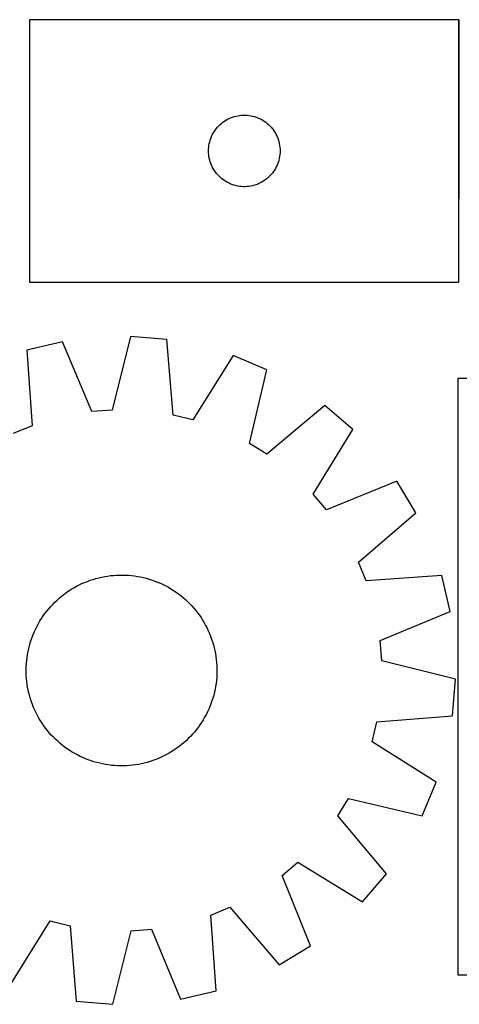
# Model space of a CAD drawing. Header units: millimetres. Extents: x 7 to 1493, y 7 to 457.
# Tile 3 of 5: x 730 to 914, y 7 to 420. Entities that reach past the tile are written whole.
import ezdxf

# ---------------------------------------------------------------- set-up
doc = ezdxf.new("R2010")
doc.units = ezdxf.units.MM
doc.layers.add('COMMON', color=5, linetype='CONTINUOUS', true_color=0x0000ff)
doc.layers.add('CUT', color=7, linetype='CONTINUOUS', true_color=0x000000)

msp = doc.modelspace()

# ---------------------------------------------------------------- linework, layer by layer
at = {"layer": 'COMMON'}
msp.add_line((914.289246, 345.082387), (914.289246, 420.082387), dxfattribs=at)
at = {"layer": 'CUT'}
for p, q in [((914.189245, 420.082387), (734.189245, 420.082387)), ((734.189245, 420.082387), (734.189245, 310.082387)), ((914.189245, 310.082387), (914.189245, 420.082387)), ((820.743929, 379.681353), (821.500033, 379.839356)), ((821.500033, 379.839356), (822.263269, 379.958227)), ((822.263269, 379.958227), (823.031613, 380.03765)), ((823.031613, 380.03765), (823.803026, 380.077414)), ((823.803026, 380.077414), (824.575463, 380.077414)), ((824.575463, 380.077414), (825.346877, 380.03765)), ((825.346877, 380.03765), (826.11522, 379.958227)), ((826.11522, 379.958227), (826.878456, 379.839356)), ((826.878456, 379.839356), (827.634561, 379.681353)), ((813.446962, 375.551549), (814.000145, 376.090667)), ((814.000145, 376.090667), (814.580347, 376.600594)), ((814.580347, 376.600594), (815.18603, 377.079976)), ((815.18603, 377.079976), (815.815589, 377.527542)), ((815.815589, 377.527542), (816.467353, 377.942106)), ((816.467353, 377.942106), (817.139594, 378.322569)), ((817.139594, 378.322569), (817.830529, 378.667921)), ((817.830529, 378.667921), (818.538326, 378.977246)), ((818.538326, 378.977246), (819.261109, 379.249725)), ((819.261109, 379.249725), (819.99696, 379.484635)), ((819.99696, 379.484635), (820.743929, 379.681353)), ((827.634561, 379.681353), (828.381529, 379.484635)), ((828.381529, 379.484635), (829.11738, 379.249725)), ((829.11738, 379.249725), (829.840163, 378.977246)), ((829.840163, 378.977246), (830.547961, 378.667921)), ((830.547961, 378.667921), (831.238896, 378.322569)), ((831.238896, 378.322569), (831.911137, 377.942106)), ((831.911137, 377.942106), (832.562901, 377.527542)), ((832.562901, 377.527542), (833.192459, 377.079976)), ((833.192459, 377.079976), (833.798142, 376.600594)), ((833.798142, 376.600594), (834.378345, 376.090667)), ((834.378345, 376.090667), (834.931528, 375.551549)), ((810.444491, 371.089196), (810.771938, 371.788794)), ((810.771938, 371.788794), (811.134966, 372.470608)), ((811.134966, 372.470608), (811.532611, 373.13283)), ((811.532611, 373.13283), (811.96382, 373.773703)), ((811.96382, 373.773703), (812.427448, 374.391529)), ((812.427448, 374.391529), (812.922266, 374.984669)), ((812.922266, 374.984669), (813.446962, 375.551549)), ((834.931528, 375.551549), (835.456224, 374.984669)), ((835.456224, 374.984669), (835.951042, 374.391529)), ((835.951042, 374.391529), (836.41467, 373.773703)), ((836.41467, 373.773703), (836.845878, 373.13283)), ((836.845878, 373.13283), (837.243523, 372.470608)), ((837.243523, 372.470608), (837.606551, 371.788794)), ((837.606551, 371.788794), (837.933998, 371.089196)), ((809.268747, 366.624702), (809.367926, 367.390746)), ((809.367926, 367.390746), (809.506409, 368.150668)), ((809.506409, 368.150668), (809.683829, 368.902454)), ((809.683829, 368.902454), (809.899714, 369.644109)), ((809.899714, 369.644109), (810.153492, 370.373668)), ((810.153492, 370.373668), (810.444491, 371.089196)), ((837.933998, 371.089196), (838.224997, 370.373668)), ((838.224997, 370.373668), (838.478775, 369.644109)), ((838.478775, 369.644109), (838.694661, 368.902454)), ((838.694661, 368.902454), (838.87208, 368.150668)), ((838.87208, 368.150668), (839.010563, 367.390746)), ((839.010563, 367.390746), (839.109743, 366.624702)), ((809.189245, 365.082387), (809.209133, 365.854568)), ((809.209133, 364.310206), (809.189245, 365.082387)), ((809.209133, 365.854568), (809.268747, 366.624702)), ((809.268747, 363.540072), (809.209133, 364.310206)), ((809.367926, 362.774028), (809.268747, 363.540072)), ((839.109743, 363.540072), (839.010563, 362.774028)), ((839.109743, 366.624702), (839.169356, 365.854568)), ((839.169356, 364.310206), (839.109743, 363.540072)), ((839.169356, 365.854568), (839.189245, 365.082387)), ((839.189245, 365.082387), (839.169356, 364.310206)), ((809.506409, 362.014106), (809.367926, 362.774028)), ((809.683829, 361.26232), (809.506409, 362.014106)), ((809.899714, 360.520664), (809.683829, 361.26232)), ((810.153492, 359.791106), (809.899714, 360.520664)), ((810.444491, 359.075578), (810.153492, 359.791106)), ((810.771938, 358.37598), (810.444491, 359.075578)), ((837.933998, 359.075578), (837.606551, 358.37598)), ((838.224997, 359.791106), (837.933998, 359.075578)), ((838.478775, 360.520664), (838.224997, 359.791106)), ((838.694661, 361.26232), (838.478775, 360.520664)), ((838.87208, 362.014106), (838.694661, 361.26232)), ((839.010563, 362.774028), (838.87208, 362.014106)), ((811.134966, 357.694166), (810.771938, 358.37598)), ((811.532611, 357.031944), (811.134966, 357.694166)), ((811.96382, 356.391071), (811.532611, 357.031944)), ((812.427448, 355.773245), (811.96382, 356.391071)), ((812.922266, 355.180105), (812.427448, 355.773245)), ((813.446962, 354.613225), (812.922266, 355.180105)), ((835.456224, 355.180105), (834.931528, 354.613225)), ((835.951042, 355.773245), (835.456224, 355.180105)), ((836.41467, 356.391071), (835.951042, 355.773245)), ((836.845878, 357.031944), (836.41467, 356.391071)), ((837.243523, 357.694166), (836.845878, 357.031944)), ((837.606551, 358.37598), (837.243523, 357.694166)), ((814.000145, 354.074106), (813.446962, 354.613225)), ((814.580347, 353.56418), (814.000145, 354.074106)), ((815.18603, 353.084798), (814.580347, 353.56418)), ((815.815589, 352.637232), (815.18603, 353.084798)), ((816.467353, 352.222668), (815.815589, 352.637232)), ((817.139594, 351.842205), (816.467353, 352.222668)), ((817.830529, 351.496853), (817.139594, 351.842205)), ((818.538326, 351.187527), (817.830529, 351.496853)), ((819.261109, 350.915049), (818.538326, 351.187527)), ((819.99696, 350.680139), (819.261109, 350.915049)), ((829.11738, 350.915049), (828.381529, 350.680139)), ((829.840163, 351.187527), (829.11738, 350.915049)), ((830.547961, 351.496853), (829.840163, 351.187527)), ((831.238896, 351.842205), (830.547961, 351.496853)), ((831.911137, 352.222668), (831.238896, 351.842205)), ((832.562901, 352.637232), (831.911137, 352.222668)), ((833.192459, 353.084798), (832.562901, 352.637232)), ((833.798142, 353.56418), (833.192459, 353.084798)), ((834.378345, 354.074106), (833.798142, 353.56418)), ((834.931528, 354.613225), (834.378345, 354.074106)), ((820.743929, 350.483421), (819.99696, 350.680139)), ((821.500033, 350.325418), (820.743929, 350.483421)), ((822.263269, 350.206547), (821.500033, 350.325418)), ((823.031613, 350.127124), (822.263269, 350.206547)), ((823.803026, 350.08736), (823.031613, 350.127124)), ((824.575463, 350.08736), (823.803026, 350.08736)), ((825.346877, 350.127124), (824.575463, 350.08736)), ((826.11522, 350.206547), (825.346877, 350.127124)), ((826.878456, 350.325418), (826.11522, 350.206547)), ((827.634561, 350.483421), (826.878456, 350.325418)), ((828.381529, 350.680139), (827.634561, 350.483421)), ((734.189245, 310.082387), (914.189245, 310.082387)), ((747.965287, 285.102568), (732.994056, 281.553934)), ((760.198204, 255.788229), (747.965287, 285.102568)), ((776.422499, 287.259627), (768.748021, 256.436305)), ((791.757573, 286.008213), (776.422499, 287.259627)), ((794.33314, 254.34844), (791.757573, 286.008213)), ((732.994056, 281.553934), (735.220124, 249.86767)), ((819.488558, 279.265936), (802.664765, 252.322759)), ((833.686373, 273.336972), (819.488558, 279.265936)), ((826.352474, 242.430845), (833.686373, 273.336972)), ((1013.77539, 269.682385), (913.77539, 269.682385)), ((913.77539, 269.682385), (913.77539, 19.682385)), ((768.748021, 256.436305), (760.198204, 255.788229)), ((857.976628, 258.35534), (833.650351, 237.929694)), ((869.647401, 248.329194), (857.976628, 258.35534)), ((802.664765, 252.322759), (794.33314, 254.34844)), ((735.220124, 249.86767), (727.289031, 246.609273)), ((853.121931, 221.20202), (869.647401, 248.329194)), ((833.650351, 237.929694), (826.352474, 242.430845)), ((888.119228, 226.574713), (858.671692, 214.666003)), ((896.120544, 213.432815), (888.119228, 226.574713)), ((858.671692, 214.666003), (853.121931, 221.20202)), ((872.02113, 192.73999), (896.120544, 213.432815)), ((875.279526, 184.808898), (872.02113, 192.73999)), ((760.768977, 185.481381), (761.973911, 185.83795)), ((761.973911, 185.83795), (763.189451, 186.156495)), ((763.189451, 186.156495), (764.414396, 186.436701)), ((764.414396, 186.436701), (765.647538, 186.678293)), ((765.647538, 186.678293), (766.887661, 186.881031)), ((766.887661, 186.881031), (768.13354, 187.044717)), ((768.13354, 187.044717), (769.383945, 187.169187)), ((769.383945, 187.169187), (770.637643, 187.25432)), ((770.637643, 187.25432), (771.893397, 187.300032)), ((771.893397, 187.300032), (773.149967, 187.306276)), ((773.149967, 187.306276), (774.406113, 187.273048)), ((774.406113, 187.273048), (775.660595, 187.20038)), ((775.660595, 187.20038), (776.912176, 187.088343)), ((776.912176, 187.088343), (778.15962, 186.937049)), ((778.15962, 186.937049), (779.401697, 186.746645)), ((779.401697, 186.746645), (780.637179, 186.517322)), ((780.637179, 186.517322), (781.864849, 186.249304)), ((781.864849, 186.249304), (783.083494, 185.942856)), ((783.083494, 185.942856), (784.291913, 185.598281)), ((906.965791, 187.034966), (875.279526, 184.808898)), ((910.514424, 172.063735), (906.965791, 187.034966)), ((751.651265, 181.309905), (752.729669, 181.954926)), ((752.729669, 181.954926), (753.827801, 182.565755)), ((753.827801, 182.565755), (754.944578, 183.14179)), ((754.944578, 183.14179), (756.078898, 183.682462)), ((756.078898, 183.682462), (757.229641, 184.187237)), ((757.229641, 184.187237), (758.395671, 184.655618)), ((758.395671, 184.655618), (759.575838, 185.087141)), ((759.575838, 185.087141), (760.768977, 185.481381)), ((784.291913, 185.598281), (785.488911, 185.215919)), ((785.488911, 185.215919), (786.673309, 184.796146)), ((786.673309, 184.796146), (787.843937, 184.339378)), ((787.843937, 184.339378), (788.99964, 183.846065)), ((788.99964, 183.846065), (790.139277, 183.316694)), ((790.139277, 183.316694), (791.261724, 182.751787)), ((791.261724, 182.751787), (792.365873, 182.151902)), ((792.365873, 182.151902), (793.450634, 181.517631)), ((745.653246, 176.759679), (746.591683, 177.595347)), ((746.591683, 177.595347), (747.555906, 178.401127)), ((747.555906, 178.401127), (748.544964, 179.176221)), ((748.544964, 179.176221), (749.55788, 179.919867)), ((749.55788, 179.919867), (750.593654, 180.631329)), ((750.593654, 180.631329), (751.651265, 181.309905)), ((793.450634, 181.517631), (794.514937, 180.8496)), ((794.514937, 180.8496), (795.557732, 180.148468)), ((795.557732, 180.148468), (796.577989, 179.414926)), ((796.577989, 179.414926), (797.574701, 178.6497)), ((797.574701, 178.6497), (798.546885, 177.853544)), ((798.546885, 177.853544), (799.493582, 177.027244)), ((742.175478, 173.135029), (743.001778, 174.081726)), ((743.001778, 174.081726), (743.857407, 175.002)), ((743.857407, 175.002), (744.741521, 175.894945)), ((744.741521, 175.894945), (745.653246, 176.759679)), ((799.493582, 177.027244), (800.413857, 176.171615)), ((800.413857, 176.171615), (801.306802, 175.287501)), ((801.306802, 175.287501), (802.171535, 174.375776)), ((802.171535, 174.375776), (803.007204, 173.437339)), ((803.007204, 173.437339), (803.812983, 172.473115)), ((739.179422, 169.103081), (739.880554, 170.145876)), ((739.880554, 170.145876), (740.614095, 171.166132)), ((740.614095, 171.166132), (741.379321, 172.162845)), ((741.379321, 172.162845), (742.175478, 173.135029)), ((803.812983, 172.473115), (804.588078, 171.484058)), ((804.588078, 171.484058), (805.331723, 170.471142)), ((805.331723, 170.471142), (806.043185, 169.435367)), ((806.043185, 169.435367), (806.721761, 168.377756)), ((881.200085, 159.830818), (910.514424, 172.063735)), ((736.712328, 164.727421), (737.277235, 165.849868)), ((737.277235, 165.849868), (737.877119, 166.954017)), ((737.877119, 166.954017), (738.511391, 168.038778)), ((738.511391, 168.038778), (739.179422, 169.103081)), ((806.721761, 168.377756), (807.366783, 167.299353)), ((807.366783, 167.299353), (807.977612, 166.20122)), ((807.977612, 166.20122), (808.553647, 165.084443)), ((734.813103, 160.077055), (735.232876, 161.261453)), ((735.232876, 161.261453), (735.689644, 162.432081)), ((735.689644, 162.432081), (736.182957, 163.587784)), ((736.182957, 163.587784), (736.712328, 164.727421)), ((808.553647, 165.084443), (809.094318, 163.950124)), ((809.094318, 163.950124), (809.599094, 162.799381)), ((809.599094, 162.799381), (810.067474, 161.633351)), ((810.067474, 161.633351), (810.498997, 160.453184)), ((733.779718, 156.452993), (734.086166, 157.671638)), ((734.086166, 157.671638), (734.430741, 158.880056)), ((734.430741, 158.880056), (734.813103, 160.077055)), ((810.498997, 160.453184), (810.893238, 159.260044)), ((810.893238, 159.260044), (811.249806, 158.055111)), ((811.249806, 158.055111), (811.568351, 156.839571)), ((811.568351, 156.839571), (811.848557, 155.614626)), ((881.848162, 151.281001), (881.200085, 159.830818)), ((732.940679, 151.50032), (733.091973, 152.747764)), ((733.091973, 152.747764), (733.282376, 153.98984)), ((733.282376, 153.98984), (733.5117, 155.225323)), ((733.5117, 155.225323), (733.779718, 156.452993)), ((811.848557, 155.614626), (812.090149, 154.381483)), ((812.090149, 154.381483), (812.292888, 153.141361)), ((812.292888, 153.141361), (812.456573, 151.895482)), ((732.722745, 147.73811), (732.755974, 148.994256)), ((732.755974, 148.994256), (732.828642, 150.248739)), ((732.828642, 150.248739), (732.940679, 151.50032)), ((812.456573, 151.895482), (812.581044, 150.645077)), ((812.581044, 150.645077), (812.666177, 149.391378)), ((812.666177, 149.391378), (812.711888, 148.135625)), ((912.671483, 143.606523), (881.848162, 151.281001)), ((732.72899, 146.481541), (732.722745, 147.73811)), ((732.774701, 145.225787), (732.72899, 146.481541)), ((732.859834, 143.972089), (732.774701, 145.225787)), ((812.684905, 145.622909), (812.612236, 144.368426)), ((812.718133, 146.879055), (812.684905, 145.622909)), ((812.711888, 148.135625), (812.718133, 146.879055)), ((732.984305, 142.721683), (732.859834, 143.972089)), ((733.14799, 141.475804), (732.984305, 142.721683)), ((733.350729, 140.235682), (733.14799, 141.475804)), ((812.158502, 140.627325), (811.929178, 139.391842)), ((812.348905, 141.869401), (812.158502, 140.627325)), ((812.500199, 143.116846), (812.348905, 141.869401)), ((812.612236, 144.368426), (812.500199, 143.116846)), ((911.42007, 128.271448), (912.671483, 143.606523)), ((733.592321, 139.00254), (733.350729, 140.235682)), ((733.872527, 137.777594), (733.592321, 139.00254)), ((734.191072, 136.562055), (733.872527, 137.777594)), ((734.54764, 135.357121), (734.191072, 136.562055)), ((811.354712, 136.945527), (811.010137, 135.737109)), ((811.66116, 138.164173), (811.354712, 136.945527)), ((811.929178, 139.391842), (811.66116, 138.164173)), ((734.941881, 134.163982), (734.54764, 135.357121)), ((735.373404, 132.983814), (734.941881, 134.163982)), ((735.841785, 131.817784), (735.373404, 132.983814)), ((809.751234, 132.185085), (809.257921, 131.029382)), ((810.208003, 133.355713), (809.751234, 132.185085)), ((810.627775, 134.54011), (810.208003, 133.355713)), ((811.010137, 135.737109), (810.627775, 134.54011)), ((736.34656, 130.667041), (735.841785, 131.817784)), ((736.887231, 129.532722), (736.34656, 130.667041)), ((737.463266, 128.415945), (736.887231, 129.532722)), ((738.074096, 127.317813), (737.463266, 128.415945)), ((808.163644, 128.767298), (807.563759, 127.663149)), ((808.72855, 129.889745), (808.163644, 128.767298)), ((809.257921, 131.029382), (808.72855, 129.889745)), ((879.760297, 125.695882), (911.42007, 128.271448)), ((738.719117, 126.239409), (738.074096, 127.317813)), ((739.397693, 125.181798), (738.719117, 126.239409)), ((740.109155, 124.146023), (739.397693, 125.181798)), ((740.8528, 123.133108), (740.109155, 124.146023)), ((805.560324, 124.47129), (804.826783, 123.451033)), ((806.261456, 125.514084), (805.560324, 124.47129)), ((806.929488, 126.578387), (806.261456, 125.514084)), ((807.563759, 127.663149), (806.929488, 126.578387)), ((877.734616, 117.364256), (879.760297, 125.695882)), ((741.627895, 122.14405), (740.8528, 123.133108)), ((742.433674, 121.179827), (741.627895, 122.14405)), ((743.269343, 120.241389), (742.433674, 121.179827)), ((744.134076, 119.329664), (743.269343, 120.241389)), ((802.4391, 120.53544), (801.583471, 119.615165)), ((803.2654, 121.482136), (802.4391, 120.53544)), ((804.061557, 122.45432), (803.2654, 121.482136)), ((804.826783, 123.451033), (804.061557, 122.45432)), ((745.027021, 118.445551), (744.134076, 119.329664)), ((745.947296, 117.589922), (745.027021, 118.445551)), ((746.893993, 116.763621), (745.947296, 117.589922)), ((747.866177, 115.967465), (746.893993, 116.763621)), ((748.862889, 115.202239), (747.866177, 115.967465)), ((797.884972, 116.216039), (796.895914, 115.440944)), ((798.849195, 117.021818), (797.884972, 116.216039)), ((799.787632, 117.857487), (798.849195, 117.021818)), ((800.699357, 118.72222), (799.787632, 117.857487)), ((801.583471, 119.615165), (800.699357, 118.72222)), ((904.677792, 100.540464), (877.734616, 117.364256)), ((749.883146, 114.468698), (748.862889, 115.202239)), ((750.925941, 113.767565), (749.883146, 114.468698)), ((751.990244, 113.099534), (750.925941, 113.767565)), ((753.075005, 112.465263), (751.990244, 113.099534)), ((754.179154, 111.865378), (753.075005, 112.465263)), ((755.301601, 111.300471), (754.179154, 111.865378)), ((790.4963, 111.475375), (789.36198, 110.934703)), ((791.613077, 112.05141), (790.4963, 111.475375)), ((792.711209, 112.662239), (791.613077, 112.05141)), ((793.789613, 113.30726), (792.711209, 112.662239)), ((794.847224, 113.985837), (793.789613, 113.30726)), ((795.882998, 114.697299), (794.847224, 113.985837)), ((796.895914, 115.440944), (795.882998, 114.697299)), ((756.441238, 110.7711), (755.301601, 111.300471)), ((757.596941, 110.277787), (756.441238, 110.7711)), ((758.767569, 109.821019), (757.596941, 110.277787)), ((759.951967, 109.401247), (758.767569, 109.821019)), ((761.148965, 109.018884), (759.951967, 109.401247)), ((762.357384, 108.674309), (761.148965, 109.018884)), ((763.576029, 108.367861), (762.357384, 108.674309)), ((764.803699, 108.099843), (763.576029, 108.367861)), ((766.039182, 107.87052), (764.803699, 108.099843)), ((767.281258, 107.680117), (766.039182, 107.87052)), ((768.528702, 107.528822), (767.281258, 107.680117)), ((769.780283, 107.416785), (768.528702, 107.528822)), ((771.034765, 107.344117), (769.780283, 107.416785)), ((772.290911, 107.310889), (771.034765, 107.344117)), ((773.547481, 107.317134), (772.290911, 107.310889)), ((774.803235, 107.362845), (773.547481, 107.317134)), ((776.056933, 107.447978), (774.803235, 107.362845)), ((777.307338, 107.572449), (776.056933, 107.447978)), ((778.553217, 107.736134), (777.307338, 107.572449)), ((779.79334, 107.938873), (778.553217, 107.736134)), ((781.026482, 108.180464), (779.79334, 107.938873)), ((782.251428, 108.460671), (781.026482, 108.180464)), ((783.466967, 108.779215), (782.251428, 108.460671)), ((784.671901, 109.135784), (783.466967, 108.779215)), ((785.86504, 109.530024), (784.671901, 109.135784)), ((787.045207, 109.961548), (785.86504, 109.530024)), ((788.211238, 110.429928), (787.045207, 109.961548)), ((789.36198, 110.934703), (788.211238, 110.429928)), ((898.748829, 86.342649), (904.677792, 100.540464)), ((863.34155, 86.378671), (867.842702, 93.676548)), ((867.842702, 93.676548), (898.748829, 86.342649)), ((883.767196, 62.052394), (863.34155, 86.378671)), ((840.077859, 61.357329), (846.613876, 66.907091)), ((846.613876, 66.907091), (873.741051, 50.38162)), ((873.741051, 50.38162), (883.767196, 62.052394)), ((851.98657, 31.909793), (840.077859, 61.357329)), ((810.220754, 44.749496), (818.151847, 48.007892)), ((818.151847, 48.007892), (838.844671, 23.908478)), ((725.95232, 15.351229), (742.776113, 42.294406)), ((742.776113, 42.294406), (751.107738, 40.268725)), ((812.446822, 13.063231), (810.220754, 44.749496)), ((751.107738, 40.268725), (753.683305, 8.608952)), ((769.018379, 7.357539), (776.692858, 38.18086)), ((776.692858, 38.18086), (785.242674, 38.828937)), ((785.242674, 38.828937), (797.475592, 9.514597)), ((838.844671, 23.908478), (851.98657, 31.909793)), ((913.77539, 19.682385), (1213.77539, 19.682385)), ((797.475592, 9.514597), (812.446822, 13.063231)), ((753.683305, 8.608952), (769.018379, 7.357539))]:
    msp.add_line(p, q, dxfattribs=at)

doc.saveas('drawing.dxf')
